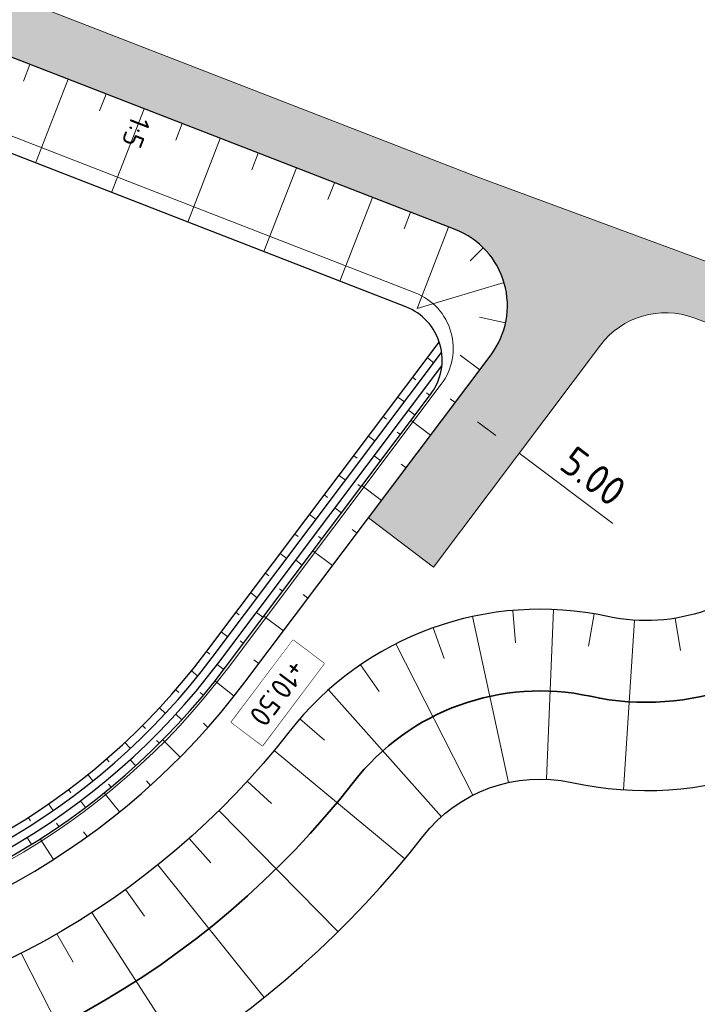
# Model space of a CAD drawing. Header units: metres. Extents: x 232559 to 234458, y 552925 to 554400.
# Tile 41 of 45: x 233244 to 233285, y 554224 to 554285. Entities that reach past the tile are written whole.
import ezdxf
from ezdxf.enums import TextEntityAlignment as Align

# ---------------------------------------------------------------- set-up
doc = ezdxf.new("R2010")
doc.units = ezdxf.units.M
doc.layers.get('Defpoints').update_dxf_attribs({"color": 241})
for name, color, linetype, lineweight in [('N-AL-HOOGTELABEL-S', 7, 'Continuous', 9), ('N-WE-GR-GRAS_TALUD-V', 62, 'Continuous', 5), ('N-WE-GW-WATERGANG_BODEM-G', 144, 'Continuous', 25), ('N-WE-OB-BESCHOEIING-G', 7, 'OB-BESCHOEIING', 25), ('N-WE-VH-KANTVERHARDING-GV', 7, 'Continuous', 25), ('N-WE-VH-VERHARDING_PUIN-A', 251, 'Continuous', 9), ('N-WE-VH-VERHARDING_PUIN-GD', 251, 'Continuous', 13), ('X-XX-AL-AANKLEDING-T25', 7, 'Continuous', 25), ('X-XX-AL-M', 7, 'Continuous', 18)]:
    doc.layers.add(name, color=color, linetype=linetype, lineweight=lineweight)
for name, color, linetype, lineweight, true_color in [('N-WE-GW-GRONDWERKLIJN-G', 7, 'Continuous', 18, 0x004c00), ('N-WE-GW-TALUDARCERING_KORT-G', 7, 'Continuous', 18, 0x004c00), ('N-WE-GW-TALUDARCERING_LANG-G', 7, 'Continuous', 13, 0x004c00), ('N-WE-GW-WATERGANG_INSTEEK-G', 7, 'Continuous', 25, 0x004c00), ('N-WE-VH-VERHARDING_ASFALT_HOOFDRIJBAAN-A', 7, 'Continuous', 5, 0xc7c7c7), ('N-WE-WH-WATERLIJN-G', 150, 'Continuous', 35, 0x007fff)]:
    doc.layers.add(name, color=color, linetype=linetype, lineweight=lineweight, true_color=true_color)
doc.styles.add('NLCS-ISO', font='NLCS-ISO.ttf')
doc.styles.add('NLCS-ISO-ANNOTATIEF-T18', font='NLCS-ISO.ttf', dxfattribs={"height": 1.8})
doc.styles.add('NLCS-ISO-M500-T25', font='NLCS-ISO.ttf', dxfattribs={"height": 1.25})
doc.linetypes.add('OB-BESCHOEIING', pattern='A,30,-5,[1,NLCS.SHX,S=1,R=0,X=0,Y=0],-5', length=40)
doc.dimstyles.new('NLCS-ANNOTATIEF-T18-PIJL_L2_H3', dxfattribs={"dimtxt": 1.8, "dimasz": 1.8, "dimexe": 2, "dimexo": 2, "dimgap": 0.7, "dimtad": 1, "dimzin": 0, "dimdsep": 46, "dimtxsty": 'NLCS-ISO-ANNOTATIEF-T18', "dimcen": 0, "dimdle": 2, "dimse1": 1, "dimse2": 1, "dimclrd": 256, "dimclre": 256, "dimclrt": 256, "dimadec": 3, "dimazin": 0, "dimtfac": 1, "dimtofl": 0, "dimtmove": 0, "dimatfit": 3, "dimfxl": 2, "dimfxlon": 1, "dimtfillclr": 256, "dimtolj": 1, "dimtzin": 0, "dimlwd": 9, "dimlwe": -1, "dimarcsym": 0})

# ---------------------------------------------------------------- blocks, each defined once
blk = doc.blocks.new('SAL-HOOGTELABEL_AANLEG-SO')
blk.add_lwpolyline([(-4.842599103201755, 1.798838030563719), (4.851150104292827, 1.798838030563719), (4.851150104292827, -1.886858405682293), (-4.842599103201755, -1.886858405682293)], close=True)
at = {"style": 'NLCS-ISO'}
blk.add_attdef('HOOGTE', text='', height=2, dxfattribs=at).set_placement((0, 0), align=Align.MIDDLE_CENTER)
blk.add_wipeout([(-4.842599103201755, 1.7988380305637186), (4.851150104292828, 1.7988380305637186), (4.851150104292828, -1.8868584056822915), (-4.842599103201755, -1.8868584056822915)])
blk = doc.blocks.new('*D82')
at = {"layer": 'Defpoints', "color": 0, "transparency": 16777216}
for p in [(233268.98278944, 554259.6530264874), (233274.1104542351, 554258.1520227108), (233272.9784209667, 554256.647210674)]:
    blk.add_point(p, dxfattribs=at)
at = {"layer": 'X-XX-AL-M', "lineweight": 9, "transparency": 16777216}
for p, q in [((233271.5532500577, 554260.0757448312), (233272.6720268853, 554259.2341164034)), ((233274.1104542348, 554258.1520227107), (233279.8321985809, 554253.8476944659))]:
    blk.add_line(p, q, dxfattribs=at)
at = {"layer": 'X-XX-AL-M', "transparency": 16777216}
for points in [[(233271.7335990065, 554260.3154827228), (233271.3729011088, 554259.8360069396), (233270.1148227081, 554261.1578385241)], [(233272.8523758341, 554259.4738542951), (233272.4916779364, 554258.9943785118), (233274.1104542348, 554258.1520227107)]]:
    blk.add_solid(points, dxfattribs=at)
at = {"layer": 'X-XX-AL-M', "transparency": 16777216, "insert": (233278.6524011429, 554256.7374138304), "char_height": 1.8, "attachment_point": 5, "rotation": 323.04675146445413, "style": 'NLCS-ISO-ANNOTATIEF-T18'}
blk.add_mtext('\\A1;5.00', dxfattribs=at)

msp = doc.modelspace()

# ---------------------------------------------------------------- hatches: boundary and pattern name
at = {"layer": 'N-WE-VH-VERHARDING_ASFALT_HOOFDRIJBAAN-A'}
h = msp.add_hatch(color=256, dxfattribs=at)
h.dxf.hatch_style = 1
edge = h.paths.add_edge_path(flags=16)
edge.add_line((233238.8431109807, 553681.6264790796), (233230.943822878, 553658.5683842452))
edge.add_arc((233232.3644847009, 553658.0869851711), 1.500008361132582, 161.2807672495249, 340.8981595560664)
edge.add_line((233233.7819002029, 553657.5961100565), (233241.6811883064, 553680.6542048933))
edge.add_arc((233240.2605260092, 553681.1356025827), 1.500008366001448, 341.2808231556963, 520.8981037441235)
edge = h.paths.add_edge_path(flags=16)
edge.add_arc((233271.7074764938, 553774.3557767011), 1.50000836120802, 164.2858098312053, 343.9032006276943)
edge.add_arc((232887.5055168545, 553885.6554448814), 401.4984599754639, 343.8444187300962, 352.0661515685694)
edge.add_line((233285.1608708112, 553830.2367401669), (233285.628885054, 553833.7053079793))
edge.add_arc((233284.1416862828, 553833.900922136), 1.500008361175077, 352.5067892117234, 532.1241805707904)
edge.add_line((233282.6558269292, 553834.1064630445), (233282.1878126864, 553830.6378952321))
edge.add_arc((232887.5013877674, 553885.6565838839), 398.5027353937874, 343.84373435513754, 352.0641942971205, ccw=False)
edge.add_line((233270.265800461, 553774.7699999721), (233270.2635313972, 553774.76203726))
edge = h.paths.add_edge_path(flags=16)
edge.add_line((233258.9653892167, 553740.3635948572), (233250.3426869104, 553715.1938472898))
edge.add_arc((233251.7633487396, 553714.7124482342), 1.500008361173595, 161.2807679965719, 340.8981588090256)
edge.add_line((233253.1807642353, 553714.2215731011), (233261.803466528, 553739.3913206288))
edge.add_arc((233260.3828047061, 553739.8727197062), 1.500008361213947, 341.2807671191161, 520.8981580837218)
edge = h.paths.add_edge_path(flags=16)
edge.add_arc((234470.475400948, 552921.1637758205), 1411.277274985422, 162.0659295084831, 164.4612733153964, ccw=False)
edge.add_arc((233126.3416874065, 553356.1858418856), 1.500008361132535, 342.2158700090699, 521.8332620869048)
edge.add_arc((234458.2256546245, 552924.8473599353), 1401.488492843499, 162.0549104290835, 164.4722926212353)
edge.add_arc((233109.3367418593, 553299.6359526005), 1.500008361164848, 164.6940441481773, 344.311435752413)
edge = h.paths.add_edge_path(flags=16)
edge.add_line((233152.7243747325, 553435.0058946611), (233170.2517599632, 553481.8816119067))
edge.add_arc((232796.991217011, 553621.4481446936), 398.4999999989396, 339.4986351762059, 341.0894634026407)
edge.add_line((233173.9824883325, 553492.2977232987), (233181.1625168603, 553513.2562927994))
edge.add_arc((233182.579932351, 553512.7654176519), 1.500008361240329, -18.719231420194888, 160.8981582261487, ccw=False)
edge.add_line((233184.0005941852, 553512.2840186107), (233176.8205656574, 553491.32544911))
edge.add_arc((232796.9912170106, 553621.4481446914), 401.4999999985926, 339.4986351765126, 341.08946340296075, ccw=False)
edge.add_line((233173.0617515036, 553480.8309228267), (233155.5343662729, 553433.9552055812))
edge.add_arc((233154.1311245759, 553434.4852412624), 1.500008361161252, 159.6899393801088, 339.3073309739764, ccw=False)
edge = h.paths.add_edge_path(flags=16)
edge.add_line((233288.7409870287, 554100.2030049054), (233287.2648016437, 553983.1308973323))
edge.add_arc((233288.7647455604, 553983.1169929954), 1.500008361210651, 179.4688888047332, 359.0862801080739)
edge.add_line((233290.2645631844, 553983.0930727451), (233291.7407485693, 554100.1651803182))
edge.add_arc((233290.2408005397, 554100.1787584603), 1.500009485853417, 359.4813493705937, 539.0738195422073)
edge = h.paths.add_edge_path(flags=16)
edge.add_line((233288.8319004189, 553873.9156854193), (233288.9171638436, 553877.3046130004))
edge.add_arc((233110.1728694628, 553881.9064760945), 178.8035232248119, 358.5252166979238, 359.5434362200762)
edge.add_line((233288.970715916, 553880.4816879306), (233289.2599437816, 553903.4195358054))
edge.add_arc((233287.7599998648, 553903.4334401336), 1.500008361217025, 359.4688891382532, 539.0862797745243)
edge.add_line((233286.2601822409, 553903.4573603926), (233285.9709543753, 553880.519512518))
edge.add_arc((233108.5407243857, 553881.9357574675), 177.4358821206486, 358.5287614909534, 359.5426758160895, ccw=False)
edge.add_line((233285.9181128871, 553877.3800673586), (233285.8328494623, 553873.9911397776))
edge.add_arc((233287.3325009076, 553873.9584193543), 1.500008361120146, 178.7500797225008, 358.3674721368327)
edge = h.paths.add_edge_path(flags=16)
edge.add_line((233217.4679331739, 553619.232137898), (233192.6325521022, 553546.7374314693))
edge.add_arc((233194.0532139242, 553546.2560323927), 1.500008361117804, 161.2807671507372, 340.8981596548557)
edge.add_line((233195.470629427, 553545.7651572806), (233220.3060104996, 553618.2598637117))
edge.add_arc((233218.8853486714, 553618.7412627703), 1.500008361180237, 341.280767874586, 520.8981590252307)
edge = h.paths.add_edge_path()
edge.add_line((233383.3948392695, 554231.8195223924), (233383.3948392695, 554236.3196870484))
edge.add_line((233383.3948392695, 554236.3196870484), (233370.3008999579, 554236.207676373))
edge.add_arc((233370.9725897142, 554157.7105501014), 78.50000000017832, 90.49026060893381, 179.2775844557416)
edge.add_line((233292.478829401, 554158.7002934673), (233292.1827528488, 554135.2192955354))
edge.add_arc((233290.6829352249, 554135.2432157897), 1.500008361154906, 179.4688889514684, 359.0862799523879, ccw=False)
edge.add_line((233289.1829913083, 554135.2571201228), (233289.4790678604, 554158.7381180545))
edge.add_arc((233370.9725897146, 554157.7105501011), 81.50000000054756, 90.49026060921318, 179.2775844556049, ccw=False)
edge.add_line((233370.2752302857, 554239.2075665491), (233383.3948392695, 554239.3197968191))
edge.add_line((233383.3948392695, 554239.3197968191), (233383.3987201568, 554243.819994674))
edge.add_line((233383.3987201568, 554243.819994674), (233370.2367257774, 554243.7074018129))
edge.add_arc((233370.9725897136, 554157.7105501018), 85.99999999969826, 90.49026060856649, 179.2775844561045)
edge.add_line((233284.9794255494, 554158.7948549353), (233284.6455244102, 554132.3140954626))
edge.add_arc((233272.6464789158, 554132.4653348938), 11.9999985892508, 358.83315250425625, 359.277865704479, ccw=False)
edge.add_arc((233272.6441303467, 554132.2791883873), 12.00000000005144, 288.11678142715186, 359.7220163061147, ccw=False)
edge.add_arc((233263.9373955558, 554158.8910798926), 40.00000000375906, 269.27758445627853, 288.1167814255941, ccw=False)
edge.add_line((233263.4330677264, 554118.8942593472), (233259.3492775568, 554118.9457526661))
edge.add_line((233259.3492775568, 554118.9457526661), (233258.1891597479, 554110.959744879))
edge.add_line((233258.1891597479, 554110.959744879), (233271.3731336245, 554110.793505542))
edge.add_arc((233271.2218352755, 554098.7944593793), 12.00000000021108, 18.1167814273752, 89.27758445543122, ccw=False)
edge.add_arc((233244.6099437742, 554090.0877245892), 39.9999999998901, -0.7224155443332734, 18.116781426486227, ccw=False)
edge.add_line((233284.6067643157, 554089.5833967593), (233283.2272950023, 553980.1815685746))
edge.add_arc((233271.2282488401, 553980.3328669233), 11.99999999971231, 288.64532879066, 359.27758445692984, ccw=False)
edge.add_arc((233262.2763961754, 554006.8633085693), 40.0000000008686, 269.8061318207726, 288.6453287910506, ccw=False)
edge.add_line((233262.1410509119, 553966.8635375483), (233258.917836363, 553966.8744437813))
edge.add_line((233258.917836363, 553966.8744437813), (233258.5090641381, 553958.8759513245))
edge.add_line((233258.5090641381, 553958.8759513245), (233269.4898461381, 553958.73749247))
edge.add_arc((233269.3385477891, 553946.7384463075), 11.9999999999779, 17.900033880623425, 89.27758445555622, ccw=False)
edge.add_arc((233242.6939095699, 553938.1324452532), 39.99999999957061, -0.7224155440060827, 17.90003388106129, ccw=False)
edge.add_line((233282.6907301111, 553937.6281174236), (233281.9726850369, 553880.6819838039))
edge.add_arc((232887.504042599, 553885.6559170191), 394.4999998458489, 357.8787414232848, 359.27758445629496, ccw=False)
edge.add_arc((233269.741926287, 553871.4978749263), 11.99999999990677, 276.26086459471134, 357.87874142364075, ccw=False)
edge.add_arc((233266.6883759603, 553899.3308738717), 39.99999999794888, 257.65672900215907, 276.26086459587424, ccw=False)
edge.add_line((233258.1376475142, 553860.2554974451), (233253.5855078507, 553861.2516263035))
edge.add_line((233253.5855078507, 553861.2516263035), (233252.2661928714, 553853.3510268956))
edge.add_line((233252.2661928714, 553853.3510268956), (233268.0977294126, 553849.886666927))
edge.add_arc((233265.5325108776, 553838.1640539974), 12.00000000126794, 10.986504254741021, 77.65672899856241, ccw=False)
edge.add_arc((233238.0456920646, 553832.8278763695), 40.00000000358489, -8.570212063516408, 10.986504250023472, ccw=False)
edge.add_arc((232887.5040424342, 553885.6559170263), 394.500000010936, 341.0894634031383, 351.4297879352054, ccw=False)
edge.add_line((233260.7112106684, 553757.8018612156), (233245.5879523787, 553713.6569307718))
edge.add_arc((233234.2356430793, 553717.546027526), 11.99999999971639, 276.9945347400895, 341.0894634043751, ccw=False)
edge.add_arc((233230.8259524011, 553745.3376451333), 39.99999999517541, 261.25770785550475, 276.9945347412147, ccw=False)
edge.add_line((233224.7463354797, 553705.8023664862), (233223.0745871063, 553697.9134248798))
edge.add_line((233223.0745871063, 553697.9134248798), (233224.2877538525, 553697.6558123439))
edge.add_arc((233221.8133919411, 553685.9136859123), 12.00000000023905, -0.07133962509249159, 78.1004309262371, ccw=False)
edge.add_arc((233193.813413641, 553685.9485490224), 40.00000000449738, 341.08946340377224, 359.92866037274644, ccw=False)
edge.add_line((233231.6544446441, 553672.9848931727), (233226.1890888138, 553657.0314690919))
edge.add_arc((233214.8367795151, 553660.9205658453), 11.99999999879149, 270.31384081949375, 341.08946340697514, ccw=False)
edge.add_arc((233214.6834087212, 553688.9201457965), 39.9999999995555, 259.0733274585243, 270.31384082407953, ccw=False)
edge.add_line((233207.1013068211, 553649.6453226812), (233204.414138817, 553641.729737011))
edge.add_line((233204.414138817, 553641.729737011), (233206.4130408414, 553641.0511457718))
edge.add_arc((233202.5554846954, 553629.6880801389), 11.99999999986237, -0.09517119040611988, 71.2485752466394, ccw=False)
edge.add_arc((233174.5555233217, 553629.7345895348), 40.00000000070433, 341.0894634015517, 359.904828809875, ccw=False)
edge.add_line((233212.3965543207, 553616.7709336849), (233170.1983852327, 553493.5940888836))
edge.add_arc((232796.991217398, 553621.4481445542), 394.4999995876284, 339.4986351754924, 341.0894634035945, ccw=False)
edge.add_line((233166.505104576, 553483.28253068), (233147.8846569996, 553433.483497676))
edge.add_arc((233136.6446908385, 553437.6862539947), 11.99999999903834, 268.33783214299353, 339.49863518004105, ccw=False)
edge.add_arc((233137.456865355, 553465.6744724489), 39.99999999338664, 249.4986351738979, 268.33783214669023, ccw=False)
edge.add_line((233123.4476776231, 553428.2079185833), (233112.4234840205, 553432.3299949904))
edge.add_line((233112.4234840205, 553432.3299949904), (233110.6451300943, 553424.4539915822))
edge.add_line((233110.6451300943, 553424.4539915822), (233127.7942505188, 553418.0417325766))
edge.add_arc((233123.591494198, 553406.8017664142), 12.00000000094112, -0.8344186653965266, 69.49863517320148, ccw=False)
edge.add_arc((233095.5944634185, 553407.2095258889), 40.0000000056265, 340.5064054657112, 359.16558132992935, ccw=False)
edge.add_arc((234458.2366741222, 552924.8440463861), 1405.500000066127, 160.5064054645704, 165.1608938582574)
edge.add_line((233099.6117662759, 553284.8004464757), (233092.6752564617, 553255.3994536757))
edge.add_line((233092.6752564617, 553255.3994536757), (233091.0809289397, 553248.58331763))
edge.add_line((233091.0809289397, 553248.58331763), (233095.9495792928, 553247.444516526))
edge.add_line((233095.9495792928, 553247.444516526), (233096.1772452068, 553248.4184059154))
edge.add_arc((233096.518756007, 553249.8789192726), 1.499909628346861, 166.8325995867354, 256.8390316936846, ccw=False)
edge.add_line((233095.0582809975, 553250.22059403), (233096.0860600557, 553254.613594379))
edge.add_arc((233906.1433038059, 553060.849929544), 832.9088161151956, 165.7741364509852, 166.5477504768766, ccw=False)
edge.add_arc((233100.2296296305, 553265.1628194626), 1.500008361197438, -13.877530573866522, 165.7093191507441, ccw=False)
edge.add_arc((233925.3302583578, 553056.1233553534), 849.6689466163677, 165.7826359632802, 166.5393129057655)
edge.add_line((233099.0018301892, 553253.9077016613), (233102.4176006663, 553253.1470107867))
edge.add_line((233102.4176006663, 553253.1470107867), (233106.2073716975, 553266.7456090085))
edge.add_arc((233117.7668680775, 553263.5241119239), 12.00000000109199, 98.46671721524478, 164.4274651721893, ccw=False)
edge.add_arc((233121.8894445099, 553235.8292682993), 39.99999999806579, 79.62752023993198, 98.46671721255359, ccw=False)
edge.add_line((233129.0913123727, 553275.175590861), (233159.1338229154, 553269.6766731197))
edge.add_line((233159.1338229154, 553269.6766731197), (233160.574196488, 553277.5459376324))
edge.add_line((233160.574196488, 553277.5459376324), (233126.0042255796, 553283.8735521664))
edge.add_arc((233128.1647859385, 553295.6774489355), 11.99999999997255, 183.0718552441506, 259.627520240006, ccw=False)
edge.add_arc((233156.1245531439, 553297.1779215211), 40.00000000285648, 164.0423255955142, 183.0718552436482, ccw=False)
edge.add_arc((234458.2366841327, 552924.8440433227), 1394.300010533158, 161.9323812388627, 164.0423255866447, ccw=False)
edge.add_arc((233144.0962816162, 553353.5494451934), 12.0000000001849, 89.88037590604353, 161.9323812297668, ccw=False)
edge.add_arc((233144.037822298, 553325.5495062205), 39.99999999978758, 71.04117893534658, 89.88037590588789, ccw=False)
edge.add_line((233157.0333630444, 553363.379599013), (233175.1461170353, 553357.1574352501))
edge.add_line((233175.1461170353, 553357.1574352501), (233176.6028173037, 553365.1158982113))
edge.add_line((233176.6028173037, 553365.1158982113), (233152.3911867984, 553373.433171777))
edge.add_arc((233156.2898490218, 553384.7821996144), 11.99999999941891, 179.1939367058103, 251.0411789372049, ccw=False)
edge.add_arc((233184.2848984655, 553384.3886927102), 39.99781493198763, 160.1638824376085, 179.1944613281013, ccw=False)
edge.add_arc((234458.2366756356, 552924.8440458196), 1394.300001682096, 159.498635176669, 160.1644070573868, ccw=False)
edge.add_line((233152.246272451, 553413.1693077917), (233176.9957396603, 553479.3599581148))
edge.add_arc((232796.9912174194, 553621.4481445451), 405.6999995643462, 339.498635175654, 341.0894634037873)
edge.add_line((233180.7938739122, 553489.9642652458), (233188.9434714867, 553513.753015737))
edge.add_arc((233200.2957807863, 553509.8639189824), 12.0000000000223, 96.10748340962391, 161.0894634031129, ccw=False)
edge.add_arc((233203.2748111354, 553482.0228454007), 40.00000000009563, 77.26828643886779, 96.10748340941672, ccw=False)
edge.add_line((233212.0902565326, 553521.0393537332), (233225.7077712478, 553517.9625930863))
edge.add_line((233225.7077712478, 553517.9625930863), (233227.4708274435, 553525.7659021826))
edge.add_line((233227.4708274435, 553525.7659021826), (233210.0433164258, 553529.7034988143))
edge.add_arc((233212.6879500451, 553541.4084513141), 12.00000000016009, 179.9286603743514, 257.2682864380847, ccw=False)
edge.add_arc((233240.6879283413, 553541.3735882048), 40.00000000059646, 161.0894634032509, 179.9286603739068, ccw=False)
edge.add_line((233202.8468973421, 553554.3372440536), (233225.2499693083, 553619.7320177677))
edge.add_arc((233236.6022786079, 553615.842921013), 12.0000000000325, 96.10753060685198, 161.089463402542, ccw=False)
edge.add_arc((233239.5813318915, 553588.0018498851), 40.00000000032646, 77.26833363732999, 96.10753060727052, ccw=False)
edge.add_line((233248.3967451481, 553627.0183654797), (233264.8851009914, 553623.29297718))
edge.add_line((233264.8851009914, 553623.29297718), (233266.6473164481, 553631.0964762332))
edge.add_line((233266.6473164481, 553631.0964762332), (233246.3497244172, 553635.6825254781))
edge.add_arc((233248.9943483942, 553647.3874801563), 11.99999999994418, 179.9280306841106, 257.26833363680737, ccw=False)
edge.add_arc((233276.9943263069, 553647.3523093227), 40.00000000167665, 161.0894634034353, 179.9280306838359, ccw=False)
edge.add_line((233239.1532953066, 553660.3159651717), (233266.7483078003, 553740.8631739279))
edge.add_arc((233278.1008748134, 553736.9748295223), 12.00000000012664, 95.90662175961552, 161.0932605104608, ccw=False)
edge.add_arc((233280.9822846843, 553709.1234834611), 40.00000000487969, 77.0674247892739, 95.90662175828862, ccw=False)
edge.add_line((233289.934455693, 553748.1088478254), (233292.9078006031, 553747.4260815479))
edge.add_line((233292.9078006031, 553747.4260815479), (233295.1107104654, 553757.1804901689))
edge.add_line((233295.1107104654, 553757.1804901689), (233287.9003680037, 553758.8361940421))
edge.add_arc((233290.5860193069, 553770.5318033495), 11.9999999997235, 183.5077938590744, 257.0674247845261, ccw=False)
edge.add_arc((233318.5335608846, 553772.244964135), 40.00000000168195, 165.2586584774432, 183.5077938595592, ccw=False)
edge.add_arc((232887.5040424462, 553885.6559170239), 405.6999999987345, 345.2586584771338, 352.9955194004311)
edge.add_arc((233302.0865878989, 553834.718671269), 12.00000000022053, 108.80191445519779, 172.9955193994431, ccw=False)
edge.add_arc((233311.1109130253, 553808.2127935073), 39.99999999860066, 89.96271748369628, 108.80191445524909, ccw=False)
edge.add_line((233311.13694113, 553848.2127850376), (233329.5025161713, 553848.2008345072))
edge.add_line((233329.5025161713, 553848.2008345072), (233329.5025161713, 553856.2008362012))
edge.add_line((233329.5025161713, 553856.2008362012), (233306.3333824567, 553856.2159124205))
edge.add_arc((233306.3411064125, 553868.2159099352), 12.00000000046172, 197.0632672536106, 269.9631208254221, ccw=False)
edge.add_arc((233333.1085836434, 553876.4318799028), 39.99999999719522, 178.8141437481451, 197.0632672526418, ccw=False)
edge.add_arc((232887.5040428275, 553885.6559170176), 405.6999996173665, 358.8141437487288, 359.277584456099)
edge.add_line((233293.1717947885, 553880.5407720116), (233293.4973713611, 553906.3613335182))
edge.add_arc((233305.4964175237, 553906.2100351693), 12.00000000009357, 108.80191445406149, 179.277584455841, ccw=False)
edge.add_arc((233314.5207426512, 553879.7041573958), 40.000000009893, 89.96271748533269, 108.8019144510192, ccw=False)
edge.add_line((233314.5467707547, 553919.7041489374), (233329.7282889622, 553919.6942702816))
edge.add_line((233329.7282889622, 553919.6942702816), (233329.7334945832, 553927.694268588))
edge.add_line((233329.7334945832, 553927.694268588), (233307.4111207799, 553927.7087938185))
edge.add_arc((233307.4189292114, 553939.7087912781), 12.00000000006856, 198.1167814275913, 269.96271748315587, ccw=False)
edge.add_arc((233334.0308207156, 553948.4155260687), 40.00000000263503, 179.2775844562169, 198.1167814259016, ccw=False)
edge.add_line((233294.0340001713, 553948.9198538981), (233295.9419387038, 554100.2330882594))
edge.add_arc((234145.874375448, 554089.5161218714), 850.0000002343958, 178.2011683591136, 179.2775844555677, ccw=False)
edge.add_arc((232446.7121341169, 554142.8797634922), 849.9999999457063, 358.2011683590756, 359.277584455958)
edge.add_line((233296.6445705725, 554132.1627971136), (233296.978471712, 554158.6435565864))
edge.add_arc((233370.9725897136, 554157.7105501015), 73.99999999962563, 90.49026060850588, 179.2775844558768, ccw=False)
edge.add_line((233370.3394044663, 554231.7078411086), (233383.3948392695, 554231.8195223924))

# ---------------------------------------------------------------- linework, layer by layer
at = {"layer": 'N-WE-GR-GRAS_TALUD-V', "ltscale": 2}
msp.add_lwpolyline([(233267.7398880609, 554267.965037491), (233235.7322641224, 554280.388853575, 0.1481553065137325), (233209.8860476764, 554282.359039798, 0.04334551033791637), (233161.6420750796, 554267.185171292, 0.5512058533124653), (233160.5863058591, 554261.1038449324), (233185.9244573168, 554238.1920002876, 0.2120573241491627), (233219.5884047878, 554227.1394929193), (233225.73787171, 554227.7608017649, 0.2092637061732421), (233256.2319137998, 554244.9489316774), (233269.3359491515, 554262.368128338, 0.4971628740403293)], format="xyb", close=True, dxfattribs=at)
at = {"layer": 'N-WE-GW-GRONDWERKLIJN-G', "flags": 128}
msp.add_lwpolyline([(233034.8641008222, 554060.7348657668, -0.4323638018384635), (233037.4291413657, 554062.658103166, 0.2932897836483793), (233043.8578807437, 554065.4818335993, 0.2507251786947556), (233045.7828467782, 554085.6773582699, -0.1928476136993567), (233045.2886859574, 554118.025880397, -0.3194850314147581), (233059.2919510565, 554127.3326832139, -0.1631370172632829), (233085.2148282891, 554117.7136677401, 0.4562711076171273), (233111.2356047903, 554122.3780990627, 0.2061415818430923), (233116.0297656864, 554158.8437201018, -0.1820302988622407), (233118.9061619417, 554192.9037591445, -0.4444862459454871), (233145.2460718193, 554200.7561931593, 0.1008403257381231), (233200.2899192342, 554180.9591359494), (233229.8892395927, 554176.6592779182, 0.0657898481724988), (233261.7226733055, 554176.2495801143, 0.2691667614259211), (233282.4904529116, 554192.9760518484, -0.1184239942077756), (233311.4199607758, 554235.0697647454, 0.4105010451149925), (233312.3120639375, 554250.2197962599, 0.4105010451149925)], format="xyb", dxfattribs=at)
at = {"layer": 'N-WE-GW-TALUDARCERING_KORT-G'}
for points in [[(233244.1457930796, 554281.9502280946), (233243.7477588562, 554280.9247678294)], [(233248.8069761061, 554280.1409816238), (233248.4089418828, 554279.1155213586)], [(233253.4681591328, 554278.331735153), (233253.0701249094, 554277.3062748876)], [(233258.1293421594, 554276.5224886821), (233257.7313079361, 554275.4970284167)], [(233262.7905251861, 554274.7132422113), (233262.3924909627, 554273.6877819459)], [(233267.4517082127, 554272.9039957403), (233267.0536739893, 554271.878535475)], [(233271.9084224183, 554270.7268451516), (233271.110629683, 554269.9228657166)], [(233273.2759529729, 554266.1317668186), (233271.6824241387, 554266.4726475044)], [(233267.5861136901, 554262.7867508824), (233267.7858952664, 554262.6364600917)], [(233268.4360382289, 554261.8372533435), (233268.6358198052, 554261.6869625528)], [(233270.1870896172, 554261.2539029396), (233269.8801185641, 554261.4848297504)], [(233265.7826242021, 554260.3893719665), (233265.9824057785, 554260.2390811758)], [(233266.8323303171, 554259.2895836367), (233266.6325487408, 554259.4398744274)], [(233263.9791347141, 554257.9919930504), (233264.1789162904, 554257.8417022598)], [(233267.1812738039, 554257.258271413), (233266.8816014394, 554257.483707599)], [(233264.4276776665, 554256.0930784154), (233264.2278960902, 554256.2433692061)], [(233262.1756452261, 554255.5946141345), (233262.3754268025, 554255.4443233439)], [(233260.3721557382, 554253.1972352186), (233260.5719373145, 554253.046944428)], [(233262.0230250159, 554252.8965731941), (233261.8232434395, 554253.0468639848)], [(233264.1754579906, 554253.2626398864), (233263.8757856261, 554253.4880760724)], [(233258.5686662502, 554250.7998563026), (233258.7684478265, 554250.6495655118)], [(233259.6183723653, 554249.7000679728), (233259.4185907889, 554249.8503587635)], [(233261.1696421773, 554249.2670083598), (233260.8699698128, 554249.4924445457)], [(233256.7651767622, 554248.4024773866), (233256.9649583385, 554248.2521865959)], [(233273.7145916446, 554248.5228012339), (233273.8863895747, 554246.530196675)], [(233278.6964665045, 554248.3124410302), (233278.3573032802, 554246.3414093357)], [(233283.6547507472, 554248.0415070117), (233283.9779628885, 554246.0677921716)], [(233268.8422417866, 554247.4628317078), (233269.5137668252, 554245.5789426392)], [(233254.9616872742, 554246.0050984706), (233255.1614688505, 554245.85480768)], [(233264.3980042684, 554245.2018404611), (233265.5253480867, 554243.5498467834)], [(233253.078550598, 554243.6705779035), (233253.2674107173, 554243.5067735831)], [(233254.7664645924, 554243.3402284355), (233254.574416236, 554243.5002828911)], [(233255.0464835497, 554241.3643721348), (233254.7656799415, 554241.6129165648)], [(233251.0336641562, 554241.4763551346), (233251.2103523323, 554241.2994899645)], [(233252.0680232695, 554240.3894414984), (233251.8914831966, 554240.5664544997)], [(233248.837395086, 554239.4336666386), (233249.0010102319, 554239.2446426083)], [(233249.1100277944, 554237.6989040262), (233248.9504876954, 554237.8913798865)], [(233251.5315836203, 554237.8119407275), (233251.2800708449, 554238.0900887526)], [(233257.4549440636, 554238.0621220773), (233258.9286131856, 554236.7099758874)], [(233246.5009440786, 554237.5529298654), (233246.6506517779, 554237.3527109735)], [(233244.0362267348, 554235.8437363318), (233244.1712634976, 554235.6333436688)], [(233245.9174720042, 554235.2913499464), (233245.776279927, 554235.4976623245)], [(233247.6444553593, 554234.6711567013), (233247.4253353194, 554234.9754779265)], [(233253.8926368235, 554234.5566574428), (233255.22090565, 554233.0614310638)], [(233249.9917794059, 554231.4322972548), (233251.1608295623, 554229.8095459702)], [(233245.7929535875, 554228.721545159), (233246.7906230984, 554226.9881509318)]]:
    msp.add_lwpolyline(points, dxfattribs=at)
at = {"layer": 'N-WE-GW-TALUDARCERING_LANG-G'}
for points in [[(233246.4763845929, 554281.0456048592), (233244.4862134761, 554275.918303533)], [(233251.1375676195, 554279.2363583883), (233249.1473965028, 554274.109057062)], [(233255.7987506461, 554277.4271119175), (233253.8085795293, 554272.2998105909)], [(233260.4599336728, 554275.6178654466), (233258.4697625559, 554270.49056412)], [(233265.1211166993, 554273.8086189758), (233263.1309455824, 554268.681317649)], [(233269.7822997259, 554271.999372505), (233267.8486082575, 554267.0175803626)], [(233273.1788457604, 554268.6038999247), (233267.8486082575, 554267.0175803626)], [(233268.4878584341, 554263.9854403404), (233268.8874215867, 554263.684858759)], [(233271.6899975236, 554263.2517187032), (233270.4913080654, 554264.153463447)], [(233266.6843689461, 554261.5880614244), (233267.0839320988, 554261.2874798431)], [(233267.3345119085, 554260.7888546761), (233267.7340750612, 554260.4882730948)], [(233268.6841817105, 554259.2560871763), (233267.4854922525, 554260.1578319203)], [(233264.8808794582, 554259.1906825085), (233265.2804426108, 554258.8901009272)], [(233265.6300039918, 554257.691331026), (233265.2304408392, 554257.9919126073)], [(233263.0773899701, 554256.7933035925), (233263.4769531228, 554256.4927220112)], [(233265.6783658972, 554255.2604556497), (233264.4796764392, 554256.1622003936)], [(233263.2253513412, 554254.4948258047), (233262.8257881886, 554254.795407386)], [(233261.2739004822, 554254.3959246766), (233261.6734636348, 554254.0953430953)], [(233259.4704109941, 554251.9985457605), (233259.8699741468, 554251.6979641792)], [(233262.672550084, 554251.2648241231), (233261.4738606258, 554252.166568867)], [(233260.8206986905, 554251.2983205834), (233260.4211355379, 554251.5989021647)], [(233257.6669215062, 554249.6011668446), (233258.0664846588, 554249.3005852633)], [(233258.4160460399, 554248.1018153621), (233258.0164828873, 554248.4023969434)], [(233259.6667342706, 554247.2691925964), (233258.4680448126, 554248.1709373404)], [(233271.244396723, 554248.1491957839), (233273.4551803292, 554237.9869119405)], [(233276.212280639, 554248.577515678), (233275.7735309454, 554238.1867857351)], [(233281.1630830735, 554247.9201211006), (233280.4879623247, 554237.5420462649)], [(233266.547555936, 554246.4749750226), (233271.2633163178, 554237.2056073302)], [(233256.0111361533, 554244.9055041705), (233255.6127328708, 554245.2076214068)], [(233254.0409347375, 554244.8210463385), (233254.43011193, 554244.5071337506)], [(233252.0757007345, 554242.5552066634), (233252.441482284, 554242.2143197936)], [(233253.4511669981, 554241.833812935), (233253.0821886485, 554242.1712369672)], [(233249.95376985, 554240.4353992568), (233250.2942903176, 554240.0692765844)], [(233253.3383856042, 554239.5393258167), (233252.2721077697, 554240.5943384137)], [(233250.619956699, 554239.0101668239), (233250.2835209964, 554239.3800465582)], [(233247.68596366, 554238.4724348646), (233247.9994864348, 554238.0829435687)], [(233249.6316527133, 554236.1875469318), (233248.6889326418, 554237.3542854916)], [(233245.2838476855, 554236.6763243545), (233245.5687738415, 554236.2654507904)], [(233247.5414278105, 554236.4584244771), (233247.2403774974, 554236.8576345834)], [(233255.7185127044, 554236.2639423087), (233263.0130433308, 554228.8511277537)], [(233244.2415926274, 554234.2001470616), (233243.9784714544, 554234.6253143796)], [(233245.5761233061, 554233.2674490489), (233244.7685875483, 554234.5315242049)], [(233251.9820682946, 554232.9447107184), (233258.4835576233, 554224.8274062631)], [(233247.9269499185, 554230.0233531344), (233253.5677610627, 554221.2860054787)], [(233243.5953441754, 554227.5302613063), (233248.316794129, 554218.2637676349)]]:
    msp.add_lwpolyline(points, dxfattribs=at)
at = {"layer": 'N-WE-GW-WATERGANG_BODEM-G', "flags": 128}
msp.add_lwpolyline([(233225.7978586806, 554217.349669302, 0.4276552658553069), (233232.1271694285, 554212.7755469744, 0.1836673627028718), (233268.2106460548, 554234.6870381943, -0.2884626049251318), (233277.3250718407, 554237.9866726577, 0.2842598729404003), (233298.5527040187, 554245.4849557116, -0.4659058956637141), (233307.1256761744, 554245.6688203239, -0.4085718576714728), (233306.7527173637, 554238.3940524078, 0.1156792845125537), (233277.2631637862, 554194.9848944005, -0.2680193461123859), (233260.9625403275, 554181.7986702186, -0.06557612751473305), (233230.6942947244, 554182.2011085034), (233201.0949255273, 554186.5009736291, -0.1008403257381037), (233148.1577477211, 554205.5397215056, 0.4444862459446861), (233113.850020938, 554195.3111307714, 0.1820302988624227), (233110.6415046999, 554157.3183861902, -0.2061415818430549), (233106.424705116, 554125.2443238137, -0.4562711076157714), (233088.7305770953, 554122.0725105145, 0.1631370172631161), (233059.470501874, 554132.9298360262, 0.3194850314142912), (233040.0590792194, 554120.0286817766, 0.1928476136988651), (233040.6168561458, 554083.5157522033, -0.1859972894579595), (233040.9426888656, 554072.0865229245, -0.2563247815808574), (233035.4924186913, 554067.2123108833, 0.3055787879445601), (233030.235339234, 554061.5674881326)], format="xyb", dxfattribs=at)
at = {"layer": 'N-WE-GW-WATERGANG_INSTEEK-G', "ltscale": 2, "flags": 128}
msp.add_lwpolyline([(233272.3822019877, 554264.171866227, 0.4971628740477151), (233270.1958169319, 554271.838865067), (233236.2497121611, 554285.015105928, 0.1496369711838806), (233207.056100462, 554287.1553477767, 0.04350068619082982), (233157.8576179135, 554271.3503983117, 0.5491158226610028), (233156.4409812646, 554263.032149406), (233185.0190101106, 554237.1906684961, 0.2120573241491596), (233219.7241105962, 554225.796331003), (233225.8735775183, 554226.4176398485, 0.2092637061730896), (233257.310734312, 554244.1373614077)], format="xyb", close=True, dxfattribs=at)
at = {"layer": 'N-WE-GW-WATERGANG_INSTEEK-G'}
msp.add_lwpolyline([(233161.3853986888, 554260.5835015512), (233186.025062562, 554238.3032593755, 0.2120573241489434), (233219.5733263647, 554227.2887331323), (233225.7227932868, 554227.9100419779, 0.2092637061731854), (233256.112044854, 554245.0391061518), (233268.6851857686, 554261.7525847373, 0.4971628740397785), (233267.1547162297, 554267.1194839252), (233235.5965592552, 554279.3688386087, 0.1484060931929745), (233209.8233455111, 554281.3207379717, 0.04274734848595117), (233162.4023324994, 554266.4167851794, 0.5516644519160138)], format="xyb", close=True, dxfattribs=at)
for points in [[(233160.2610018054, 554263.622536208), (233187.0311150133, 554239.4158502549, 0.2120573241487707), (233219.4225421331, 554228.7811352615), (233225.5720090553, 554229.4024441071, 0.209263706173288), (233254.913355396, 554245.9408508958), (233269.213206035, 554264.9496450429)], [(233160.2392470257, 554262.9681055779), (233186.6957641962, 554239.0449866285, 0.2120573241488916), (233219.4728035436, 554228.2836678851), (233225.6222704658, 554228.9049767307, 0.2092637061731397), (233255.3129185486, 554245.6402693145), (233269.358602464, 554264.3111995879)], [(233160.3835816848, 554262.1634897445), (233186.3604133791, 554238.674123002, 0.2120573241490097), (233219.5230649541, 554227.7862005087), (233225.6725318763, 554228.4075093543, 0.2092637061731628), (233255.7124817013, 554245.3396877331), (233269.3693849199, 554263.4938117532)]]:
    msp.add_lwpolyline(points, format="xyb", dxfattribs=at)
at = {"layer": 'N-WE-GW-WATERGANG_INSTEEK-G', "flags": 128}
msp.add_lwpolyline([(233314.9428403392, 554252.5282623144, 0.4659058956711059), (233290.4486341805, 554252.0029348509, -0.2842598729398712), (233279.5373191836, 554248.1486587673, 0.2884626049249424), (233260.0060958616, 554241.0780753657, -0.2048769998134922), (233226.2756688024, 554222.437900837), (233220.1262018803, 554221.8165919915, -0.2120573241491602), (233182.3362035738, 554234.223759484), (233173.1163843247, 554242.5607159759, 0.3383241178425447), (233112.6086456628, 554247.5752421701, 0.1505561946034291), (232999.4459434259, 554113.8065329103, 0.1634168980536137), (232996.3894154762, 554075.3458726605, 0.3009789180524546), (233009.2529325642, 554063.5667497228), (233036.8828900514, 554059.2009931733)], format="xyb", dxfattribs=at)
at = {"layer": 'N-WE-OB-BESCHOEIING-G', "ltscale": 0.25, "flags": 128}
msp.add_lwpolyline([(233031.8157323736, 554061.3177732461, -0.3055787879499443), (233035.8537789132, 554065.6536515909, 0.2563247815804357), (233042.4514743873, 554071.5540135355, 0.1859972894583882), (233042.0928534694, 554084.1333539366, -0.1928476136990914), (233041.5532525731, 554119.4564528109, -0.3194850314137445), (233059.4194873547, 554131.3306495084, -0.1631370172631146), (233087.7260774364, 554120.8271268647, 0.4562711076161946), (233107.7992478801, 554124.4254024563, 0.2061415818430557), (233112.1810078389, 554157.7541958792, -0.1820302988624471), (233115.2946326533, 554194.6233103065, -0.4444862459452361), (233147.3258568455, 554204.1729890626, 0.1008403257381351), (233200.8649328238, 554184.9175901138), (233230.4642789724, 554180.6177283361, 0.0656414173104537), (233261.1807207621, 554180.2133254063, 0.2683932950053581), (233278.7566749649, 554194.4109393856, -0.1156793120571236), (233307.8359900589, 554237.216542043, 0.4085718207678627), (233308.3244256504, 554246.7274124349)], format="xyb", dxfattribs=at)
at = {"layer": 'N-WE-WH-WATERLIJN-G', "flags": 128}
msp.add_lwpolyline([(233033.8196416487, 554060.8998987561, -0.2679491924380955), (233037.3667126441, 554062.2630048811, 0.2932897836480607), (233044.191066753, 554065.260503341, 0.2507251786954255), (233046.151846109, 554085.8317587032, -0.1928476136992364), (233045.6622292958, 554117.8828231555, -0.3194850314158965), (233059.2791974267, 554126.9328865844, -0.1631370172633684), (233084.9637033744, 554117.4023218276, 0.4562711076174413), (233111.5792404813, 554122.1733687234, 0.2061415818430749), (233116.4146414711, 554158.952672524, -0.1820302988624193), (233119.2673148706, 554192.7318040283, -0.4444862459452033), (233145.0380933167, 554200.414513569, 0.1008403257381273), (233200.2324178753, 554180.5632905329), (233229.8317356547, 554176.2634328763, 0.06580366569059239), (233261.7766320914, 554175.8531796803, 0.2692338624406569), (233282.8638307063, 554192.8325630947, -0.1184239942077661), (233311.6875775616, 554234.7724748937, 0.410501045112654), (233312.6127240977, 554250.4836209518, 0.4917047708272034), (233294.7534389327, 554249.3907224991, 0.005805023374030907), (233294.5888297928, 554249.1804735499, -0.2909510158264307), (233278.4732785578, 554243.2631886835, 0.2884626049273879), (233263.9505902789, 554238.0054602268, -0.20336269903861), (233227.0863276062, 554217.4943502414)], format="xyb", dxfattribs=at)

# ---------------------------------------------------------------- texts
at = {"layer": 'X-XX-AL-AANKLEDING-T25', "insert": (233251.5554220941, 554278.4417422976), "char_height": 1.25, "attachment_point": 1, "rotation": 248.78618897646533, "style": 'NLCS-ISO-M500-T25'}
msp.add_mtext('1:5', dxfattribs=at)

# ---------------------------------------------------------------- dimensions: what is measured, and where the dimension line sits
at = {"layer": 'X-XX-AL-M'}
dim = msp.add_aligned_dim(p1=(233268.9827894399, 554259.6530264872), p2=(233272.9784209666, 554256.6472106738), distance=1.8830715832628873, dimstyle='NLCS-ANNOTATIEF-T18-PIJL_L2_H3', dxfattribs=at)
dim.commit()
dim.dimension.update_dxf_attribs({"geometry": '*D82', "text_midpoint": (233278.6524011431, 554256.7374138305)})

# ---------------------------------------------------------------- next in the draw order: block references
at = {"layer": 'N-AL-HOOGTELABEL-S', "xscale": 0.65, "yscale": 0.65, "zscale": 0.65, "rotation": 233.0467514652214}
msp.add_blockref('SAL-HOOGTELABEL_AANLEG-SO', (233259.3430439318, 554243.4585217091), dxfattribs=at).add_auto_attribs({'HOOGTE': '+10.50'})

# ---------------------------------------------------------------- next in the draw order: hatches: boundary and pattern name
at = {"layer": 'N-WE-VH-VERHARDING_PUIN-A'}
h = msp.add_hatch(dxfattribs=at)
h.set_pattern_fill('AVH-BOUWWEG-SO', color=256, scale=0.2, angle=-90.00000000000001, pattern_type=2)
h.set_pattern_definition([(315, (0, 0), (0.7071067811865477, 0.7071067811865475), [0.3, -0.3]), (44.99999999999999, (0.2, -3.216245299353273e-17), (-0.7071067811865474, 0.7071067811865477), [0.3, -0.3])])
edge = h.paths.add_edge_path()
edge.add_arc((233350.247438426, 554247.3457446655), 5.999999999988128, 244.4168308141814, 283.0189546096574, ccw=False)
edge.add_line((233347.6565135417, 554241.9339881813), (233312.870719, 554258.587986))
edge.add_line((233312.870719, 554258.587986), (233298.634714, 554265.067049))
edge.add_line((233298.634714, 554265.067049), (233271.4622894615, 554275.1016931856))
edge.add_line((233271.4622894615, 554275.1016931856), (233228.2756114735, 554291.8646789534))
edge.add_arc((233221.0386255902, 554273.219946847), 19.99999999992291, 68.78618897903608, 100.7171142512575)
edge.add_arc((233273.6759099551, 553995.1003721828), 303.056852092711, 100.7171142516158, 116.1890479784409)
edge.add_line((233139.9265157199, 554267.0462402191), (233142.1035778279, 554262.5449617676))
edge.add_arc((233273.6759098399, 553995.1003724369), 298.0568518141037, 115.81092621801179, 116.19539118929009, ccw=False)
edge.add_arc((233146.0781416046, 554258.92062931), 5.000000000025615, 47.87875961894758, 115.81092621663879, ccw=False)
edge.add_line((233149.4316497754, 554262.6292655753), (233162.3590637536, 554250.9397427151))
edge.add_line((233162.3590637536, 554250.9397427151), (233165.7125719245, 554254.6483789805))
edge.add_line((233165.7125719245, 554254.6483789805), (233156.4409812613, 554263.0321494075))
edge.add_arc((233159.7944894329, 554266.7407856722), 5.000000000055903, 112.791219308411, 227.8787596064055, ccw=False)
edge.add_arc((233273.1165877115, 553997.0424754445), 297.5390170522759, 102.82787781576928, 112.79121930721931, ccw=False)
edge.add_arc((233218.1572474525, 554238.4032756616), 50.00000000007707, 68.78618897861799, 102.82787782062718, ccw=False)
edge.add_line((233236.2497121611, 554285.015105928), (233270.1958169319, 554271.838865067))
edge.add_arc((233268.386570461, 554267.1776820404), 4.999999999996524, -36.953248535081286, 68.78618897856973, ccw=False)
edge.add_line((233272.3822019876, 554264.171866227), (233264.8676624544, 554254.1827874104))
edge.add_line((233264.8676624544, 554254.1827874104), (233268.863293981, 554251.1769715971))
edge.add_line((233268.863293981, 554251.1769715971), (233279.0797799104, 554264.7577482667))
edge.add_arc((233283.0754114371, 554261.7519324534), 5.000000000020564, 69.73105716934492, 143.0467514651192, ccw=False)
edge.add_line((233284.8075475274, 554266.4423167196), (233297.3017637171, 554261.8282634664))
edge.add_line((233297.3017637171, 554261.8282634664), (233311.3899821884, 554255.4164607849))
edge.add_line((233311.3899821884, 554255.4164607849), (233332.3571783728, 554245.3782355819))
edge.add_arc((233329.766253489, 554239.9664790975), 5.999999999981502, -63.39129329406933, 64.41683081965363, ccw=False)
edge.add_arc((233370.9725897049, 554157.7105501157), 85.99999998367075, 109.16769356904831, 116.60870670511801, ccw=False)
edge.add_arc((233370.9725899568, 554157.7105493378), 86.0000008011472, 103.01895465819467, 109.1676935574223, ccw=False)

# ---------------------------------------------------------------- next in the draw order: linework, layer by layer
at = {"layer": 'N-WE-GW-TALUDARCERING_KORT-G'}
for points in [[(233257.2137197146, 554246.5035627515), (233257.0139381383, 554246.6538535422)], [(233258.163826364, 554245.2713768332), (233257.8641539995, 554245.4968130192)], [(233260.6724735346, 554241.8876664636), (233262.1819243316, 554240.5755858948)]]:
    msp.add_lwpolyline(points, dxfattribs=at)
at = {"layer": 'N-WE-GW-TALUDARCERING_LANG-G'}
for points in [[(233255.8634320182, 554247.2037879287), (233256.2629951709, 554246.9032063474)], [(233256.6506069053, 554243.2814482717), (233255.4739216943, 554244.2117234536)], [(233262.4288696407, 554243.6643253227), (233269.3412643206, 554235.8939611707)], [(233259.0974118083, 554239.9465169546), (233267.1090966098, 554233.3153099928)]]:
    msp.add_lwpolyline(points, dxfattribs=at)
at = {"layer": 'N-WE-VH-KANTVERHARDING-GV', "flags": 128}
msp.add_lwpolyline([(233383.3948392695, 554243.8199614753), (233370.2367257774, 554243.7074018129, 0.4080279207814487), (233284.9794255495, 554158.7948549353), (233284.6455244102, 554132.3140954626, -0.001940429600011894), (233284.6439891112, 554132.220967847, -0.3230164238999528), (233276.3755881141, 554120.8740920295, -0.0823871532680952), (233263.4330677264, 554118.8942593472), (233259.3492775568, 554118.9457526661), (233258.1891597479, 554110.959744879), (233271.3731336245, 554110.793505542, -0.3208762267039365), (233282.6269316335, 554102.5259171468, -0.0823871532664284), (233284.6067643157, 554089.5833967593), (233283.2272950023, 553980.1815685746, -0.3183344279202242)], format="xyb", dxfattribs=at)
at = {"layer": 'N-WE-VH-VERHARDING_PUIN-GD', "flags": 128}
msp.add_lwpolyline([(233236.2497121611, 554285.015105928), (233270.1958169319, 554271.838865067, -0.4971628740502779), (233272.3822019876, 554264.171866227), (233264.8676624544, 554254.1827874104), (233268.863293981, 554251.1769715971), (233279.0797799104, 554264.7577482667, -0.3312784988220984), (233284.8075475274, 554266.4423167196), (233297.3017637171, 554261.8282634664), (233311.3899821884, 554255.4164607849), (233332.3571783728, 554245.3782355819, -0.6237058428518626), (233332.4536232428, 554234.6019619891, -0.03247895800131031), (233342.7358567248, 554238.9428522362, -0.02683537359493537), (233351.5990787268, 554241.499971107, -0.1700446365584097), (233347.6565135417, 554241.9339881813), (233312.870719, 554258.587986), (233298.634714, 554265.067049), (233271.4622894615, 554275.1016931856), (233228.2756114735, 554291.8646789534, 0.140233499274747)], format="xyb", dxfattribs=at)

doc.saveas('drawing.dxf')
